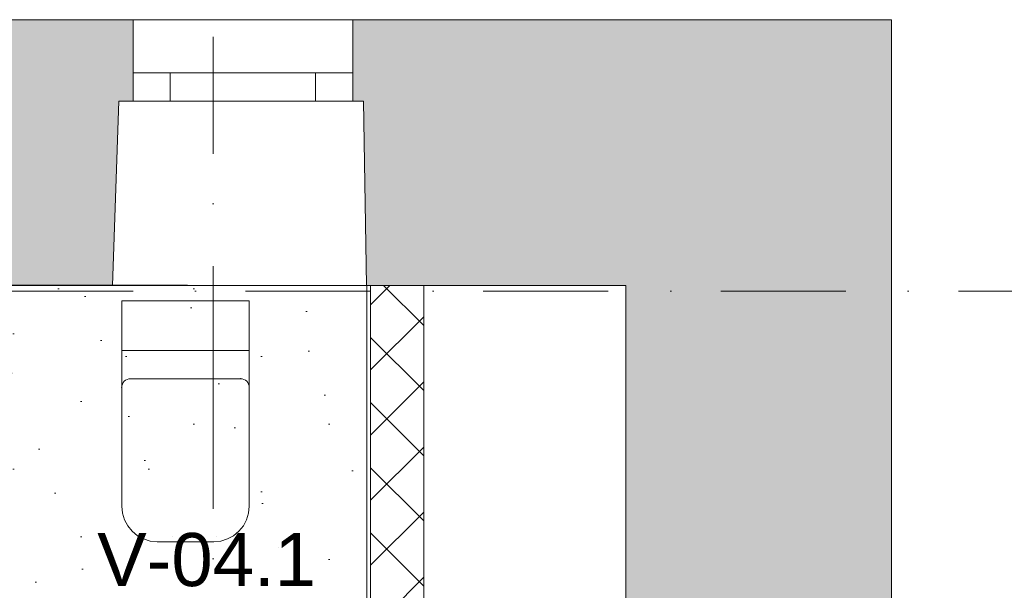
# Model space of a CAD drawing. Header units: millimetres. Extents: x -2532 to 181134, y -4151 to 53885.
# Tile 78 of 220: x 7146 to 9924, y 20751 to 22361. Entities that reach past the tile are written whole.
import ezdxf
from ezdxf.enums import TextEntityAlignment as Align

# ---------------------------------------------------------------- set-up
doc = ezdxf.new("R2010")
doc.units = ezdxf.units.MM
doc.header["$MEASUREMENT"] = 0
doc.linetypes.add('Dot & Dashed', pattern=[670.277762, 352.777767, -176.388884, 0, -141.111112])
doc.linetypes.add('Wipeout_Contour', pattern=[1000, 0, -1000])
for name, color, linetype in [('AR - Sanitaarseadmed', 7, 'Continuous'), ('AR - Seinad VS', 7, 'Continuous'), ('AR - Teljed', 7, 'Continuous'), ('AR - Vahelaed', 7, 'Continuous'), ('New_AR - Seinad SS.ol', 7, 'Continuous'), ('New_SA - ripplaed', 7, 'Continuous'), ('SA - tähistused - valgustus', 7, 'Continuous')]:
    doc.layers.add(name, color=color, linetype=linetype)
for name, color, linetype, lineweight in [('AR - Sanitaarseadmed_Pen_No__75', 8, 'Continuous', 13), ('AR - Seinad VS_Pen_No__221', 252, 'Continuous', 13), ('AR - Teljed_Pen_No__4', 8, 'Continuous', 13), ('AR - Vahelaed_Pen_No__221', 252, 'Continuous', 13), ('ARCHICAD Windows_Pen_No__201', 7, 'Continuous', 15), ('New_AR - Seinad SS.ol_Pen_No__207', 5, 'Continuous', 13), ('New_SA - ripplaed_Pen_No__207', 5, 'Continuous', 9), ('SA - tähistused - valgustus_Pen_No__105', 30, 'Continuous', 5)]:
    doc.layers.add(name, color=color, linetype=linetype, lineweight=lineweight)
doc.styles.add('GENERATED_STYLE_1', font='txt')
doc.styles.add('GENERATED_STYLE_3', font='txt')
doc.dimstyles.new('GENERATED_STYLE__2', dxfattribs={"dimtxt": 150, "dimasz": 76, "dimexe": 0.18, "dimexo": 0.0625, "dimgap": 0.09, "dimtad": 1, "dimtih": 1, "dimtoh": 1, "dimdec": 0, "dimzin": 0, "dimdsep": 46, "dimtxsty": 'GENERATED_STYLE_3', "dimblk": 'ARROWHEAD_2', "dimblk1": 'ARROWHEAD_2', "dimblk2": 'ARROWHEAD_2', "dimcen": 0.09, "dimse1": 1, "dimse2": 1, "dimclrd": 256, "dimclre": 256, "dimclrt": 256, "dimadec": 0, "dimazin": 0, "dimtfac": 1, "dimtdec": 4, "dimtmove": 0, "dimatfit": 3, "dimfxl": 0, "dimtolj": 1, "dimtzin": 0, "dimarcsym": 0})
pattern_1 = [(45, (0, 0), (-91.9239, 91.9239), []), (135, (0, 0), (91.9239, 91.9239), [])]
pattern_2 = [(0, (0, 0), (0, 173.2051), [0, -100]), (0, (50, 86.6), (0, 173.2051), [0, -100])]

# ---------------------------------------------------------------- blocks, each defined once
blk = doc.blocks.new('Slab_5_1', base_point=(1193.5, 7176.6))
at = {"layer": 'AR - Vahelaed_Pen_No__221', "linetype": 'Continuous', "flags": 128}
blk.add_lwpolyline([(15778.2, 21156.9, 0.331533), (13823.4, 18922.3), (13795.2, 18606.1), (13790.9, 18007.3), (8842.5, 18007.3), (8855.6, 18722.1), (8855.6, 20011), (8285.6, 20011), (8285.6, 21611), (4641.9, 21611), (4596.4, 18761.5), (5187.9, 18761.5), (5187.9, 16651.1), (4562.7, 16651.1), (4565, 16794.6), (1734.2, 16805.9), (1588.2, 14266.2), (1552.7, 13646.2)], format="xyb", dxfattribs=at)
blk = doc.blocks.new('Slab_52_1', base_point=(7114, 21612.3))
at = {"layer": 'New_SA - ripplaed_Pen_No__207', "linetype": 'Continuous'}
h = blk.add_hatch(dxfattribs=at)
h.set_pattern_fill('Carpet_0001', color=256, style=0, pattern_type=2)
h.set_pattern_definition([(45, (0, 600), (-190.9188, 190.9188), [0, -180, 0, -270]), (110, (600, 600), (253.717, 92.3454), [0, -132, 0, -228])])
h.paths.add_polyline_path([(7114, 21612.3), (7130.2, 18733), (8184.6, 18726.4), (8184.6, 18914.1), (8852.6, 18914.1), (8855.6, 19851), (8125.6, 19851), (8125.6, 21611.1)])
at = {"layer": 'New_SA - ripplaed_Pen_No__207', "linetype": 'Continuous', "flags": 128}
blk.add_lwpolyline([(7114, 21612.3), (7130.2, 18733), (8184.6, 18726.4), (8184.6, 18914.1), (8852.6, 18914.1), (8855.6, 19851), (8125.6, 19851), (8125.6, 21611.1)], close=True, dxfattribs=at)
blk = doc.blocks.new('Wall_30_1', base_point=(9605.6, 22361))
at = {"layer": 'AR - Seinad VS_Pen_No__221', "linetype": 'Continuous'}
for points in [[(8855.6, 21611), (9605.6, 21611), (9605.6, 22361)], [(8855.6, 21611), (9605.6, 22361), (8855.6, 22361)], [(8855.6, 21611), (8855.6, 18607.3), (9605.6, 18607.3), (9605.6, 21611)]]:
    blk.add_hatch(color=256, dxfattribs=at).paths.add_polyline_path(points)
at = {"layer": 'AR - Seinad VS_Pen_No__221', "linetype": 'Continuous', "flags": 128}
for points in [[(9605.6, 22361), (8855.6, 22361)], [(9605.6, 18607.3), (9605.6, 22361)], [(8855.6, 21611), (8855.6, 18722.1)]]:
    blk.add_lwpolyline(points, dxfattribs=at)
blk = doc.blocks.new('Window 22_6')
at = {"layer": 'ARCHICAD Windows_Pen_No__201', "linetype": 'Continuous'}
for p, q in [((-349.1, 520), (368.2, 520)), ((-340, 0), (-349.1, 520)), ((350, 0), (368.2, 520)), ((-310, 0), (-340, 0)), ((-310, 0), (-205, 0)), ((-310, -80), (-310, 0)), ((-310, -80), (-310, 0)), ((-205, 0), (-205, -80)), ((-205, 0), (205, 0)), ((205, -80), (205, 0)), ((205, 0), (310, 0)), ((310, -80), (310, 0)), ((310, -80), (310, 0)), ((310, 0), (350, 0)), ((-205, -80), (-310, -80)), ((-310, -230), (-310, -80)), ((205, -80), (-205, -80)), ((310, -80), (205, -80)), ((310, -230), (310, -80)), ((-310, -230), (310, -230))]:
    blk.add_line(p, q, dxfattribs=at)
blk = doc.blocks.new('Wall_95_1', base_point=(9605.6, 22361))
at = {"layer": 'AR - Seinad VS_Pen_No__221', "linetype": 'Continuous'}
for points in [[(6826.8, 22131), (6856.8, 22131), (6893.2, 21611), (7407.4, 21611), (7425.5, 22131), (7465.5, 22131), (7465.5, 22211), (7465.5, 22361), (6826.8, 22361), (6826.8, 22211)], [(8085.5, 22361), (8085.5, 22211), (8085.5, 22131), (8115.5, 22131), (8124.6, 21611), (8855.6, 21611), (8855.6, 22361)]]:
    blk.add_hatch(color=256, dxfattribs=at).paths.add_polyline_path(points)
for p, q in [((7465.5, 22361), (7465.5, 22211)), ((8085.5, 22361), (8085.5, 22211)), ((7465.5, 22211), (7465.5, 22131)), ((8085.5, 22211), (8085.5, 22131)), ((7425.5, 22131), (7407.4, 21611)), ((7465.5, 22131), (7425.5, 22131)), ((8085.5, 22131), (8115.5, 22131)), ((8115.5, 22131), (8124.6, 21611))]:
    blk.add_line(p, q, dxfattribs=at)
at = {"layer": 'AR - Seinad VS_Pen_No__221', "linetype": 'Continuous', "flags": 128}
for points in [[(7465.5, 22361), (6826.8, 22361)], [(8855.6, 22361), (8085.5, 22361)], [(6893.2, 21611), (7407.4, 21611)], [(8124.6, 21611), (8855.6, 21611)]]:
    blk.add_lwpolyline(points, dxfattribs=at)
at = {"layer": 'ARCHICAD Windows_Pen_No__201', "linetype": 'Continuous', "zscale": 1000, "rotation": 180}
blk.add_blockref('Window 22_6', (7775.5, 22131), dxfattribs=at)
blk = doc.blocks.new('Wall_198_1', base_point=(8285.6, 22361))
at = {"linetype": 'Wipeout_Contour', "ltscale": 64723.427076}
blk.add_wipeout([(8285.6, 20011), (8135.6, 20011), (8135.6, 19861)], dxfattribs=at).dxf.layer = 'New_AR - Seinad SS.ol'
at = {"layer": 'New_AR - Seinad SS.ol_Pen_No__207', "linetype": 'Continuous'}
h = blk.add_hatch(dxfattribs=at)
h.set_pattern_fill('Concrete_Block_0001', color=256, style=0, pattern_type=2)
h.set_pattern_definition(pattern_1)
h.paths.add_polyline_path([(8285.6, 20011), (8135.6, 20011), (8135.6, 19861)])
at = {"linetype": 'Wipeout_Contour', "ltscale": 89496.577082}
blk.add_wipeout([(8285.6, 20011), (8285.6, 21611), (8135.6, 21611), (8135.6, 20011)], dxfattribs=at).dxf.layer = 'New_AR - Seinad SS.ol'
at = {"linetype": 'Wipeout_Contour', "ltscale": 64371.894941}
blk.add_wipeout([(8135.6, 19861), (8125.6, 19861), (8125.6, 19851)], dxfattribs=at).dxf.layer = 'New_AR - Seinad SS.ol'
at = {"layer": 'New_AR - Seinad SS.ol_Pen_No__207', "linetype": 'Continuous'}
h = blk.add_hatch(dxfattribs=at)
h.set_pattern_fill('Concrete_Block_0001', color=256, style=0, pattern_type=2)
h.set_pattern_definition(pattern_1)
h.paths.add_polyline_path([(8285.6, 20011), (8285.6, 21611), (8135.6, 21611), (8135.6, 20011)])
h = blk.add_hatch(dxfattribs=at)
h.set_pattern_fill('Plaster_0001', color=256, style=0, pattern_type=2)
h.set_pattern_definition(pattern_2)
h.paths.add_polyline_path([(8135.6, 19861), (8125.6, 19861), (8125.6, 19851)])
at = {"layer": 'New_AR - Seinad SS.ol_Pen_No__207', "linetype": 'Continuous', "flags": 128}
blk.add_lwpolyline([(8285.6, 20011), (8285.6, 21611)], dxfattribs=at)
at = {"linetype": 'Wipeout_Contour', "ltscale": 89101.292789}
blk.add_wipeout([(8135.6, 19861), (8135.6, 21611), (8125.6, 21611), (8125.6, 19861)], dxfattribs=at).dxf.layer = 'New_AR - Seinad SS.ol'
at = {"layer": 'New_AR - Seinad SS.ol_Pen_No__207', "linetype": 'Continuous'}
h = blk.add_hatch(dxfattribs=at)
h.set_pattern_fill('Plaster_0001', color=256, style=0, pattern_type=2)
h.set_pattern_definition(pattern_2)
h.paths.add_polyline_path([(8135.6, 19861), (8135.6, 21611), (8125.6, 21611), (8125.6, 19861)])
blk.add_line((8135.6, 19861), (8135.6, 21611), dxfattribs=at)
at = {"layer": 'New_AR - Seinad SS.ol_Pen_No__207', "linetype": 'Continuous', "flags": 128}
for points in [[(8125.6, 21611), (8125.6, 19851)], [(8135.6, 21611), (8125.6, 21611)], [(8285.6, 21611), (8135.6, 21611)]]:
    blk.add_lwpolyline(points, dxfattribs=at)
at = {"linetype": 'Wipeout_Contour', "ltscale": 64640.547553}
blk.add_wipeout([(8285.6, 20011), (8135.6, 19861), (8285.6, 19861)], dxfattribs=at).dxf.layer = 'New_AR - Seinad SS.ol'
at = {"layer": 'New_AR - Seinad SS.ol_Pen_No__207', "linetype": 'Continuous'}
h = blk.add_hatch(dxfattribs=at)
h.set_pattern_fill('Concrete_Block_0001', color=256, style=0, pattern_type=2)
h.set_pattern_definition(pattern_1)
h.paths.add_polyline_path([(8285.6, 20011), (8135.6, 19861), (8285.6, 19861)])
at = {"linetype": 'Wipeout_Contour', "ltscale": 64365.125794}
blk.add_wipeout([(8135.6, 19861), (8125.6, 19851), (8135.6, 19851)], dxfattribs=at).dxf.layer = 'New_AR - Seinad SS.ol'
at = {"layer": 'New_AR - Seinad SS.ol_Pen_No__207', "linetype": 'Continuous'}
h = blk.add_hatch(dxfattribs=at)
h.set_pattern_fill('Plaster_0001', color=256, style=0, pattern_type=2)
h.set_pattern_definition(pattern_2)
h.paths.add_polyline_path([(8135.6, 19861), (8125.6, 19851), (8135.6, 19851)])
blk.add_line((8135.6, 19861), (8285.6, 19861), dxfattribs=at)
at = {"layer": 'New_AR - Seinad SS.ol_Pen_No__207', "linetype": 'Continuous', "flags": 128}
blk.add_lwpolyline([(8125.6, 19851), (8135.6, 19851)], dxfattribs=at)
blk = doc.blocks.new('WC 22')
at = {"layer": 'AR - Sanitaarseadmed_Pen_No__75', "linetype": 'Continuous'}
for p, q in [((180, 0), (-180, 0)), ((-180, 0), (-180, -580)), ((180, -580), (180, 0)), ((-180, -140), (180, -140)), ((0, -220), (-155, -220)), ((155, -220), (0, -220)), ((-180, -580), (-178.1, -599.5)), ((178.1, -599.5), (180, -580)), ((-178.1, -599.5), (-172.4, -618.3)), ((172.4, -618.3), (178.1, -599.5)), ((-172.4, -618.3), (-163.1, -635.6)), ((-163.1, -635.6), (-150.7, -650.7)), ((150.7, -650.7), (163.1, -635.6)), ((163.1, -635.6), (172.4, -618.3)), ((-150.7, -650.7), (-135.6, -663.1)), ((-135.6, -663.1), (-118.3, -672.4)), ((118.3, -672.4), (135.6, -663.1)), ((135.6, -663.1), (150.7, -650.7)), ((-118.3, -672.4), (-99.5, -678.1)), ((-99.5, -678.1), (-80, -680)), ((-80, -680), (80, -680)), ((80, -680), (99.5, -678.1)), ((99.5, -678.1), (118.3, -672.4))]:
    blk.add_line(p, q, dxfattribs=at)
for centre, start, end in [((-155, -245), 90, 180), ((155, -245), 0, 90)]:
    blk.add_arc(centre, 25, start, end, dxfattribs=at)
for p in [(155, -220), (-180, -245)]:
    blk.add_point(p, dxfattribs=at)
blk = doc.blocks.new('Standard grid marker_2')
at = {"layer": 'AR - Teljed_Pen_No__4', "linetype": 'Dot & Dashed'}
blk.add_line((1000, 0), (12602.8, 0), dxfattribs=at)
at = {"layer": 'AR - Teljed_Pen_No__4', "style": 'GENERATED_STYLE_1'}
blk.add_attdef('AC_MarkerText_1', text='', height=250, dxfattribs=at).set_placement((-300, 14.3), align=Align.MIDDLE_CENTER)
blk = doc.blocks.new('Standard grid marker_5')
at = {"layer": 'AR - Teljed_Pen_No__4', "linetype": 'Dot & Dashed'}
for p, q in [((1000, 0), (22784, 0)), ((22784, 0), (23784, 0))]:
    blk.add_line(p, q, dxfattribs=at)
at = {"layer": 'AR - Teljed_Pen_No__4', "style": 'GENERATED_STYLE_1'}
blk.add_attdef('AC_MarkerText_1', text='', height=250, rotation=270, dxfattribs=at).set_placement((-300, 12.1), align=Align.MIDDLE_CENTER)
blk = doc.blocks.new('*D2174')
at = {"layer": 'SA - tähistused - valgustus_Pen_No__105', "linetype": 'Continuous'}
for p, q in [((7695.5, 19755.6), (7695.5, 19905.6)), ((8125.6, 19755.6), (8125.6, 19905.6)), ((7724.4, 19880.6), (7666.6, 19780.6)), ((8154.5, 19880.6), (8096.8, 19780.6)), ((7646.6, 19830.6), (7695.5, 19830.6)), ((7695.5, 19830.6), (8125.6, 19830.6))]:
    blk.add_line(p, q, dxfattribs=at)
at = {"layer": 'SA - tähistused - valgustus_Pen_No__105', "insert": (7739.8, 19860.6), "char_height": 150, "attachment_point": 7, "style": 'GENERATED_STYLE_3'}
blk.add_mtext('\\A1;{\\pql;\\fArial|b0|i0|c0|p34;430}', dxfattribs=at)
blk = doc.blocks.new('ARROWHEAD_2')
at = {"linetype": 'Continuous'}
for p, q in [((-0.378, -0.655), (0.378, 0.655)), ((0, 0), (-1, 0))]:
    blk.add_line(p, q, dxfattribs=at)
blk = doc.blocks.new('*D2175')
at = {"layer": 'SA - tähistused - valgustus_Pen_No__105', "linetype": 'Continuous'}
for p, q in [((8125.6, 19755.6), (8125.6, 19905.6)), ((8395.6, 19755.6), (8395.6, 19905.6)), ((8154.5, 19880.6), (8096.8, 19780.6)), ((8366.8, 19780.6), (8424.5, 19880.6)), ((8125.6, 19830.6), (8395.6, 19830.6)), ((8395.6, 19830.6), (8444.5, 19830.6))]:
    blk.add_line(p, q, dxfattribs=at)
at = {"layer": 'SA - tähistused - valgustus_Pen_No__105', "insert": (8424.5, 19860.6), "char_height": 150, "attachment_point": 7, "style": 'GENERATED_STYLE_3'}
blk.add_mtext('\\A1;{\\pql;\\fArial|b0|i0|c0|p34;270}', dxfattribs=at)
blk = doc.blocks.new('Label_131_1', base_point=(7695.5, 20611))
at = {"layer": 'SA - tähistused - valgustus_Pen_No__105', "insert": (7364.3, 20912.4), "char_height": 150, "attachment_point": 1, "style": 'GENERATED_STYLE_3'}
blk.add_mtext('\\A1;{\\pql;\\pt0,105000;\\fArial|b0|i0|c0|p34;V-04.1\\fArial|b0|i0|c0|p34;\\A1{\\H.66x;\\S^  ;}\\fArial|b0|i0|c0|p34;\\fArial|b0|i0|c0|p34;\\A1{\\H.66x;\\S^  ;}\\fArial|b0|i0|c0|p34; \\fArial|b0|i0|c0|p34;\\fArial|b0|i0|c0|p34;\\fArial|b0|i0|c0|p34;\\fArial|b0|i0|c0|p34;\\fArial|b0|i0|c0|p34;\\fArial|b0|i0|c0|p34;\\fArial|b0|i0|c0|p34;\\fArial|b0|i0|c0|p34;\\fArial|b0|i0|c0|p34;\\fArial|b0|i0|c0|p34;\\fArial|b0|i0|c0|p34;\\fArial|b0|i0|c0|p34;\\fArial|b0|i0|c0|p34;\\fArial|b0|i0|c0|p34;\\fArial|b0|i0|c0|p34;\\fArial|b0|i0|c0|p34;\\fArial|b0|i0|c0|p34;\\fArial|b0|i0|c0|p34;\\fArial|b0|i0|c0|p34;\\fArial|b0|i0|c0|p34;\\fArial|b0|i0|c0|p34;\\fArial|b0|i0|c0|p34;\\fArial|b0|i0|c0|p34;\\fArial|b0|i0|c0|p34;\\fArial|b0|i0|c0|p34;\\fArial|b0|i0|c0|p34;\\fArial|b0|i0|c0|p34;\\fArial|b0|i0|c0|p34;\\fArial|b0|i0|c0|p34;\\fArial|b0|i0|c0|p34;\\fArial|b0|i0|c0|p34;\\fArial|b0|i0|c0|p34;\\fArial|b0|i0|c0|p34;\\fArial|b0|i0|c0|p34;\\fArial|b0|i0|c0|p34;\\fArial|b0|i0|c0|p34;\\fArial|b0|i0|c0|p34;\\fArial|b0|i0|c0|p34;\\fArial|b0|i0|c0|p34;\\fArial|b0|i0|c0|p34;\\fArial|b0|i0|c0|p34;\\fArial|b0|i0|c0|p34;\\fArial|b0|i0|c0|p34;}', dxfattribs=at)

msp = doc.modelspace()

# ---------------------------------------------------------------- block references
at = {"layer": 'AR - Sanitaarseadmed', "linetype": 'Continuous', "zscale": 1000}
msp.add_blockref('WC 22', (7613.6, 21567.8), dxfattribs=at)
at = {"layer": 'AR - Seinad VS'}
for name in ['Wall_95_1', 'Wall_30_1']:
    msp.add_blockref(name, (9605.6, 22361), dxfattribs=at)
at = {"layer": 'AR - Teljed', "linetype": 'Continuous', "zscale": 1000, "rotation": 90}
msp.add_blockref('Standard grid marker_5', (7691.5, -1471.7), dxfattribs=at)
at = {"layer": 'AR - Vahelaed', "linetype": 'Continuous'}
msp.add_blockref('Slab_5_1', (1193.5, 7176.6), dxfattribs=at)
at = {"layer": 'New_SA - ripplaed', "linetype": 'Continuous'}
msp.add_blockref('Slab_52_1', (7114, 21612.3), dxfattribs=at)

# ---------------------------------------------------------------- next in the draw order: block references
at = {"layer": 'New_AR - Seinad SS.ol'}
msp.add_blockref('Wall_198_1', (8285.6, 22361), dxfattribs=at)

# ---------------------------------------------------------------- next in the draw order: block references
at = {"layer": 'AR - Teljed', "linetype": 'Continuous', "zscale": 1000}
msp.add_blockref('Standard grid marker_2', (-1931.8, 21594.9), dxfattribs=at)
at = {"layer": 'SA - tähistused - valgustus', "linetype": 'Continuous'}
msp.add_blockref('Label_131_1', (7695.5, 20611), dxfattribs=at)

# ---------------------------------------------------------------- next in the draw order: dimensions: what is measured, and where the dimension line sits
for base, p1, p2, picture, middle in [((8125.6, 19830.6), (7695.5, 20611), (8125.6, 21611), '*D2174', (7915.6, 19935.6)), ((8395.6, 19830.6), (8125.6, 21611), (8395.6, 19301.1), '*D2175', (8600.3, 19935.6))]:
    dim = msp.add_linear_dim(base=base, p1=p1, p2=p2, dimstyle='GENERATED_STYLE__2', dxfattribs=at)
    dim.commit()
    dim.dimension.update_dxf_attribs({"geometry": picture, "text_midpoint": middle, "dimtype": 160})

doc.saveas('drawing.dxf')
